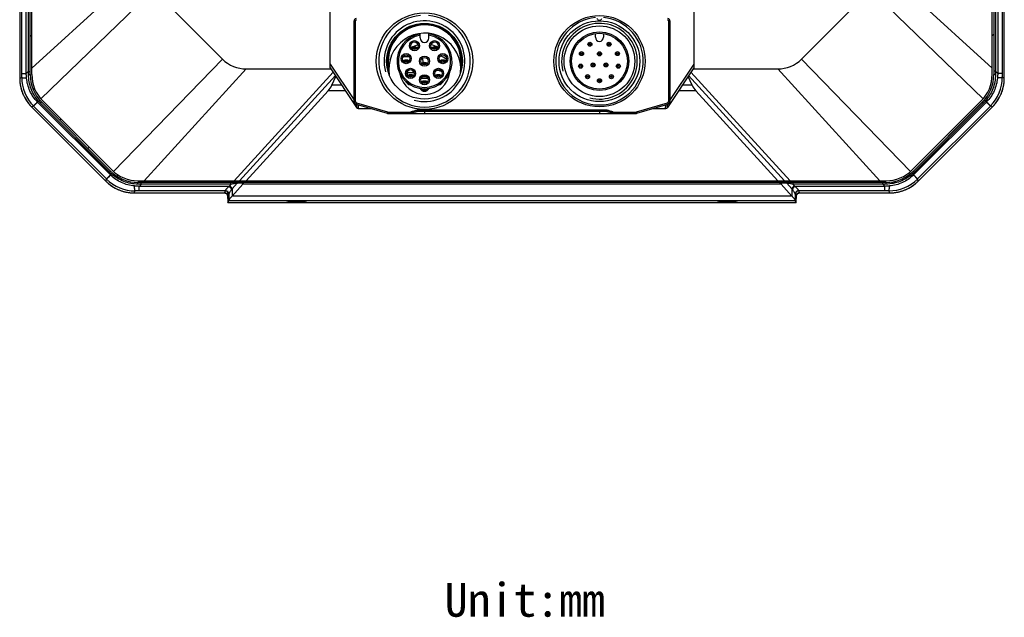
# Model space of a CAD drawing. Header units: millimetres. Extents: x 79 to 797, y 27 to 552.
# Tile 14 of 25: x 597 to 743, y 152 to 241. Entities that reach past the tile are written whole.
import ezdxf

# ---------------------------------------------------------------- set-up
doc = ezdxf.new("R2010")
doc.units = ezdxf.units.MM
doc.header["$LTSCALE"] = 46.255
doc.layers.add('00_COMPONENTS', color=7, linetype='CONTINUOUS')
doc.layers.add('50_ALL_DETAILS', color=7, linetype='CONTINUOUS')
doc.styles.get("Standard").update_dxf_attribs({"font": 'simfang.ttf'})

msp = doc.modelspace()

# ---------------------------------------------------------------- linework, layer by layer
at = {"layer": '00_COMPONENTS', "color": 7}
for p, q in [((598.687, 232.768), (598.685, 343.938)), ((598.937, 232.768), (598.935, 343.938)), ((741.637, 232.771), (741.635, 343.94)), ((741.885, 343.94), (741.887, 232.771)), ((643.286, 233.755), (643.286, 309.755)), ((697.286, 309.755), (697.286, 233.755)), ((598.438, 233.254), (598.438, 246.587)), ((742.136, 246.59), (742.136, 233.256)), ((597.132, 245.62), (597.132, 232.226)), ((617.001, 245.339), (627.273, 235.068)), ((713.302, 235.07), (723.572, 245.341)), ((743.442, 232.228), (743.442, 245.623)), ((646.786, 240.635), (646.786, 228.879)), ((693.786, 228.879), (693.786, 240.635)), ((656.636, 238.207), (656.636, 238.806)), ((657.936, 238.207), (657.936, 238.806)), ((682.686, 238.307), (682.686, 238.864)), ((683.886, 238.864), (683.886, 238.307)), ((654.727, 234.815), (654.619, 234.593)), ((657.258, 234.209), (657.162, 234.441)), ((659.846, 234.616), (659.84, 234.814)), ((660.146, 234.608), (660.14, 234.822)), ((598.442, 232.761), (598.438, 233.254)), ((630.808, 233.604), (643.386, 233.604)), ((643.286, 233.755), (647.197, 227.888)), ((655.756, 233.016), (654.736, 233.016)), ((655.118, 232.641), (655.204, 232.404)), ((659.256, 232.414), (659.278, 232.643)), ((697.286, 233.755), (693.375, 227.888)), ((697.186, 233.605), (709.766, 233.605)), ((742.136, 233.256), (742.132, 232.764)), ((643.517, 231.184), (644.125, 232.496)), ((657.812, 232.167), (656.76, 232.167)), ((657.612, 232.45), (656.96, 232.45)), ((659.445, 231.253), (659.447, 231.273)), ((659.56, 232.441), (659.576, 232.614)), ((697.057, 231.185), (696.449, 232.499)), ((642.96, 230.349), (630.769, 217.004)), ((697.614, 230.35), (709.806, 217.005)), ((610.474, 218.274), (600.208, 228.539)), ((610.637, 218.437), (600.371, 228.702)), ((600.548, 228.879), (610.814, 218.614)), ((647.142, 228.401), (651.716, 227.029)), ((688.856, 227.029), (693.43, 228.401)), ((729.761, 218.616), (740.026, 228.882)), ((740.203, 228.705), (729.938, 218.44)), ((740.366, 228.542), (730.101, 218.277)), ((598.888, 227.987), (609.921, 216.954)), ((647.447, 227.755), (649.295, 227.755)), ((651.859, 227.007), (688.713, 227.007)), ((684.098, 227.307), (656.473, 227.307)), ((691.277, 227.755), (693.125, 227.755)), ((730.654, 216.956), (741.686, 227.989)), ((614.703, 217.003), (725.872, 217.005)), ((725.872, 216.755), (614.703, 216.753)), ((628.522, 216.504), (628.522, 216.754)), ((629.461, 216.651), (629.585, 216.754)), ((630.328, 216.651), (629.461, 216.651)), ((630.313, 216.504), (630.328, 216.651)), ((630.471, 216.754), (630.328, 216.651)), ((710.103, 216.755), (710.247, 216.652)), ((711.114, 216.652), (710.247, 216.652)), ((710.247, 216.652), (710.262, 216.506)), ((711.114, 216.652), (710.99, 216.755)), ((712.053, 216.506), (712.053, 216.755)), ((614.16, 215.198), (627.554, 215.199)), ((615.188, 216.504), (614.696, 216.509)), ((628.522, 216.504), (615.188, 216.504)), ((630.313, 216.504), (628.695, 214.733)), ((710.262, 216.506), (630.313, 216.504)), ((710.262, 216.506), (711.88, 214.734)), ((725.387, 216.506), (712.053, 216.506)), ((713.021, 215.2), (726.415, 215.2)), ((725.879, 216.511), (725.387, 216.506)), ((628.038, 214.358), (628.038, 214.824)), ((628.048, 214.768), (628.048, 214.766)), ((628.048, 214.766), (628.048, 214.764)), ((712.526, 213.709), (628.049, 213.708)), ((628.05, 213.709), (628.187, 214.035)), ((636.788, 213.781), (639.788, 213.781)), ((700.788, 213.782), (703.788, 213.782)), ((712.525, 213.71), (712.388, 214.036)), ((712.527, 214.766), (712.527, 214.767)), ((712.527, 214.765), (712.527, 214.766)), ((712.527, 214.765), (712.527, 214.765)), ((712.538, 214.36), (712.538, 214.826))]:
    msp.add_line(p, q, dxfattribs=at)
at = {"layer": '00_COMPONENTS', "color": 4}
for p, q in [((615.537, 248.874), (598.937, 233.71)), ((725.037, 248.876), (741.637, 233.712)), ((598.101, 232.946), (598.101, 246.285)), ((742.473, 246.287), (742.473, 232.949)), ((597.133, 245.621), (597.133, 232.301)), ((597.436, 232.946), (597.436, 245.749)), ((617.001, 245.339), (600.288, 229.158)), ((723.572, 245.341), (740.286, 229.16)), ((743.138, 245.752), (743.138, 232.949)), ((743.441, 232.303), (743.441, 245.624)), ((646.986, 240.635), (646.786, 240.635)), ((646.986, 240.635), (646.986, 228.879)), ((693.586, 240.635), (693.786, 240.635)), ((693.586, 228.879), (693.586, 240.635)), ((598.687, 238.405), (598.937, 238.655)), ((741.637, 238.548), (741.887, 238.798)), ((627.273, 235.068), (611.092, 218.354)), ((643.286, 234.34), (646.786, 229.09)), ((657.071, 234.522), (657.055, 235.257)), ((697.286, 234.34), (693.786, 229.09)), ((713.302, 235.07), (729.483, 218.356)), ((597.436, 232.946), (598.101, 232.946)), ((598.438, 233.254), (598.101, 232.946)), ((598.438, 233.254), (598.687, 233.254)), ((630.808, 233.604), (615.644, 217.003)), ((643.705, 233.125), (628.978, 217.004)), ((654.736, 232.676), (654.736, 233.016)), ((655.611, 233.093), (655.614, 233.326)), ((711.597, 217.005), (696.868, 233.128)), ((709.766, 233.605), (724.931, 217.005)), ((742.136, 233.256), (741.887, 233.256)), ((742.136, 233.256), (742.473, 232.949)), ((743.138, 232.949), (742.473, 232.949)), ((597.133, 232.301), (597.132, 232.301)), ((597.133, 232.227), (597.436, 232.352)), ((597.133, 232.301), (597.133, 232.227)), ((644.045, 232.616), (629.783, 217.004)), ((645, 231.184), (643.517, 231.184)), ((697.057, 231.185), (695.572, 231.184)), ((710.792, 217.005), (696.528, 232.618)), ((743.441, 232.229), (743.139, 232.354)), ((743.441, 232.303), (743.442, 232.303)), ((743.441, 232.229), (743.441, 232.303)), ((599.162, 230.48), (599.353, 230.671)), ((645.556, 230.349), (642.96, 230.349)), ((697.614, 230.35), (695.016, 230.35)), ((599.207, 228.092), (599.801, 228.686)), ((599.801, 228.686), (599.78, 228.707)), ((599.943, 228.823), (599.801, 228.686)), ((610.62, 217.867), (599.801, 228.686)), ((599.943, 228.823), (600.113, 228.979)), ((600.208, 228.539), (600.371, 228.702)), ((646.986, 228.879), (646.786, 228.879)), ((647.2, 228.592), (647.142, 228.401)), ((647.2, 228.592), (651.773, 227.22)), ((688.799, 227.22), (693.372, 228.592)), ((693.372, 228.592), (693.43, 228.401)), ((693.586, 228.879), (693.786, 228.879)), ((729.742, 218.253), (740.386, 228.896)), ((740.774, 228.688), (729.955, 217.869)), ((740.366, 228.542), (740.203, 228.705)), ((740.632, 228.826), (740.462, 228.981)), ((740.632, 228.826), (740.774, 228.688)), ((740.794, 228.709), (740.774, 228.688)), ((741.368, 228.094), (740.774, 228.688)), ((598.889, 227.987), (599.188, 228.11)), ((598.889, 227.987), (598.942, 227.934)), ((598.942, 227.934), (598.941, 227.933)), ((598.942, 227.934), (609.868, 217.008)), ((599.207, 228.092), (599.188, 228.11)), ((610.026, 217.273), (599.207, 228.092)), ((651.773, 227.22), (651.716, 227.029)), ((651.859, 227.207), (655.241, 227.207)), ((651.859, 227.207), (651.859, 227.007)), ((684.098, 227.507), (656.473, 227.507)), ((656.473, 227.307), (656.473, 227.507)), ((657.286, 227.307), (657.286, 227.007)), ((683.286, 227.307), (683.286, 227.007)), ((684.098, 227.307), (684.098, 227.507)), ((685.331, 227.207), (688.713, 227.207)), ((688.713, 227.207), (688.713, 227.007)), ((688.799, 227.22), (688.856, 227.029)), ((741.368, 228.094), (730.549, 217.275)), ((730.706, 217.01), (741.633, 227.937)), ((741.386, 228.113), (741.368, 228.094)), ((741.685, 227.989), (741.386, 228.113)), ((741.633, 227.937), (741.685, 227.989)), ((741.633, 227.937), (741.633, 227.936)), ((603.078, 225.996), (603.255, 226.172)), ((607.279, 221.795), (607.455, 221.972)), ((610.474, 218.274), (610.637, 218.437)), ((610.758, 218.009), (610.62, 217.867)), ((610.758, 218.009), (610.913, 218.179)), ((729.817, 218.011), (729.662, 218.181)), ((729.817, 218.011), (729.955, 217.869)), ((730.101, 218.277), (729.938, 218.44)), ((609.868, 217.008), (609.868, 217.007)), ((609.868, 217.008), (609.921, 216.955)), ((609.921, 216.955), (610.045, 217.254)), ((610.026, 217.273), (610.62, 217.867)), ((610.045, 217.254), (610.026, 217.273)), ((610.641, 217.846), (610.62, 217.867)), ((611.567, 217.683), (611.748, 217.864)), ((615.188, 216.504), (615.188, 216.753)), ((619.037, 216.753), (619.287, 217.003)), ((627.438, 216.754), (627.688, 217.004)), ((629.461, 216.651), (628.695, 215.812)), ((635.839, 216.754), (636.089, 217.004)), ((644.239, 216.754), (644.489, 217.004)), ((652.64, 216.754), (652.89, 217.004)), ((661.04, 216.754), (661.29, 217.004)), ((669.441, 216.754), (669.691, 217.004)), ((677.841, 216.754), (678.091, 217.004)), ((686.242, 216.755), (686.492, 217.005)), ((694.643, 216.755), (694.893, 217.005)), ((703.043, 216.755), (703.293, 217.005)), ((711.88, 215.814), (711.114, 216.652)), ((711.444, 216.755), (711.694, 217.005)), ((719.844, 216.755), (720.094, 217.005)), ((725.387, 216.506), (725.387, 216.755)), ((729.955, 217.869), (729.934, 217.848)), ((730.549, 217.275), (729.955, 217.869)), ((730.549, 217.275), (730.53, 217.256)), ((730.654, 216.958), (730.53, 217.256)), ((730.654, 216.958), (730.706, 217.01)), ((730.706, 217.01), (730.707, 217.009)), ((614.161, 215.199), (614.286, 215.502)), ((614.161, 215.199), (614.235, 215.199)), ((614.235, 215.199), (627.555, 215.199)), ((614.235, 215.199), (614.235, 215.198)), ((615.188, 216.504), (614.88, 216.167)), ((628.219, 216.167), (614.88, 216.167)), ((614.88, 215.503), (614.88, 216.167)), ((627.683, 215.503), (614.88, 215.503)), ((627.683, 215.503), (627.555, 215.199)), ((628.041, 215.128), (628.037, 215.505)), ((628.522, 216.504), (628.307, 216.27)), ((628.695, 215.812), (628.695, 214.733)), ((711.88, 215.814), (711.88, 214.734)), ((712.267, 216.271), (712.053, 216.506)), ((725.695, 216.169), (712.356, 216.169)), ((725.695, 215.505), (712.892, 215.504)), ((713.02, 215.201), (712.892, 215.504)), ((713.02, 215.201), (726.34, 215.201)), ((725.387, 216.506), (725.695, 216.169)), ((725.695, 215.505), (725.695, 216.169)), ((726.414, 215.201), (726.289, 215.504)), ((726.34, 215.201), (726.34, 215.2)), ((726.34, 215.201), (726.414, 215.201)), ((628.047, 214.777), (628.047, 214.783)), ((712.525, 213.71), (628.05, 213.709)), ((628.183, 214.998), (628.055, 214.695)), ((628.187, 215.026), (628.187, 214.035)), ((712.388, 214.036), (628.187, 214.035)), ((711.91, 214.701), (628.665, 214.699)), ((712.388, 215.027), (712.388, 214.037)), ((712.52, 214.696), (712.392, 215)), ((712.528, 214.778), (712.528, 214.778))]:
    msp.add_line(p, q, dxfattribs=at)
at = {"layer": '00_COMPONENTS', "color": 7}
for points in [[(597.132, 232.226), (597.133, 232.137), (597.135, 232.031), (597.14, 231.926), (597.146, 231.821), (597.154, 231.716), (597.164, 231.611), (597.176, 231.506), (597.19, 231.402), (597.205, 231.298), (597.222, 231.194), (597.241, 231.09), (597.262, 230.987), (597.285, 230.884), (597.309, 230.782), (597.336, 230.68), (597.364, 230.578), (597.394, 230.477), (597.425, 230.377), (597.459, 230.277), (597.494, 230.178), (597.531, 230.079), (597.569, 229.981), (597.609, 229.884), (597.651, 229.787), (597.695, 229.691), (597.741, 229.596), (597.788, 229.502), (597.836, 229.409), (597.886, 229.316), (597.938, 229.224), (597.992, 229.134), (598.047, 229.044), (598.104, 228.955), (598.162, 228.867), (598.222, 228.781), (598.283, 228.695), (598.346, 228.61), (598.41, 228.527), (598.475, 228.445), (598.542, 228.364), (598.611, 228.284), (598.681, 228.205), (598.752, 228.127), (598.825, 228.051), (598.888, 227.987)], [(741.686, 227.989), (741.749, 228.053), (741.821, 228.129), (741.893, 228.206), (741.963, 228.285), (742.031, 228.365), (742.098, 228.446), (742.164, 228.529), (742.228, 228.612), (742.291, 228.697), (742.352, 228.782), (742.412, 228.869), (742.47, 228.957), (742.527, 229.046), (742.582, 229.135), (742.635, 229.226), (742.687, 229.318), (742.738, 229.41), (742.786, 229.503), (742.833, 229.598), (742.879, 229.693), (742.922, 229.789), (742.964, 229.885), (743.005, 229.982), (743.043, 230.08), (743.08, 230.179), (743.115, 230.278), (743.149, 230.378), (743.18, 230.479), (743.21, 230.58), (743.238, 230.681), (743.265, 230.783), (743.289, 230.886), (743.312, 230.988), (743.333, 231.092), (743.352, 231.195), (743.369, 231.299), (743.385, 231.403), (743.398, 231.508), (743.41, 231.612), (743.42, 231.717), (743.428, 231.822), (743.434, 231.927), (743.439, 232.033), (743.441, 232.138), (743.442, 232.228)], [(609.921, 216.954), (609.984, 216.892), (610.061, 216.819), (610.138, 216.748), (610.217, 216.678), (610.297, 216.609), (610.378, 216.542), (610.46, 216.477), (610.544, 216.412), (610.628, 216.35), (610.714, 216.288), (610.801, 216.229), (610.889, 216.17), (610.977, 216.114), (611.067, 216.059), (611.158, 216.005), (611.249, 215.953), (611.342, 215.903), (611.435, 215.854), (611.53, 215.807), (611.625, 215.762), (611.72, 215.718), (611.817, 215.676), (611.914, 215.636), (612.012, 215.597), (612.111, 215.56), (612.21, 215.525), (612.31, 215.492), (612.411, 215.46), (612.512, 215.43), (612.613, 215.402), (612.715, 215.376), (612.817, 215.351), (612.92, 215.329), (613.024, 215.308), (613.127, 215.289), (613.231, 215.271), (613.335, 215.256), (613.44, 215.242), (613.544, 215.23), (613.649, 215.22), (613.754, 215.212), (613.859, 215.206), (613.964, 215.202), (614.07, 215.199), (614.16, 215.198)], [(726.415, 215.2), (726.504, 215.201), (726.609, 215.204), (726.714, 215.208), (726.82, 215.214), (726.925, 215.222), (727.029, 215.232), (727.134, 215.244), (727.239, 215.258), (727.343, 215.273), (727.447, 215.29), (727.55, 215.309), (727.653, 215.33), (727.756, 215.353), (727.859, 215.378), (727.961, 215.404), (728.062, 215.432), (728.163, 215.462), (728.264, 215.493), (728.363, 215.527), (728.463, 215.562), (728.561, 215.599), (728.659, 215.637), (728.757, 215.678), (728.853, 215.72), (728.949, 215.763), (729.044, 215.809), (729.138, 215.856), (729.232, 215.904), (729.324, 215.955), (729.416, 216.007), (729.507, 216.06), (729.596, 216.115), (729.685, 216.172), (729.773, 216.23), (729.86, 216.29), (729.945, 216.351), (730.03, 216.414), (730.113, 216.478), (730.196, 216.544), (730.277, 216.611), (730.357, 216.679), (730.436, 216.749), (730.513, 216.82), (730.59, 216.893), (730.654, 216.956)], [(627.554, 215.199), (627.571, 215.198), (627.588, 215.197), (627.605, 215.196), (627.622, 215.194), (627.638, 215.191), (627.655, 215.188), (627.671, 215.185), (627.687, 215.181), (627.703, 215.176), (627.718, 215.171), (627.733, 215.165), (627.748, 215.16), (627.761, 215.154), (627.775, 215.147), (627.787, 215.141), (627.8, 215.134), (627.811, 215.127), (627.823, 215.12), (627.834, 215.113), (627.845, 215.106), (627.855, 215.098), (627.865, 215.09), (627.875, 215.082), (627.884, 215.075), (627.893, 215.067), (627.901, 215.058), (627.91, 215.05), (627.917, 215.042), (627.925, 215.034), (627.932, 215.026), (627.939, 215.017), (627.946, 215.009), (627.953, 215.001), (627.959, 214.992), (627.965, 214.984), (627.97, 214.976), (627.976, 214.967), (627.981, 214.959), (627.986, 214.951), (627.991, 214.942), (627.995, 214.934), (627.999, 214.926), (628.003, 214.918), (628.007, 214.91), (628.011, 214.902), (628.014, 214.894), (628.017, 214.887), (628.02, 214.879), (628.023, 214.872), (628.025, 214.865), (628.028, 214.858), (628.03, 214.851), (628.032, 214.844), (628.034, 214.838), (628.035, 214.832), (628.037, 214.827), (628.038, 214.821), (628.04, 214.816), (628.041, 214.812), (628.042, 214.807), (628.042, 214.803), (628.043, 214.799), (628.044, 214.796), (628.044, 214.792), (628.045, 214.789), (628.046, 214.786), (628.046, 214.783), (628.046, 214.78), (628.047, 214.778), (628.047, 214.776), (628.047, 214.774), (628.048, 214.772), (628.048, 214.77), (628.048, 214.769), (628.048, 214.768)], [(712.527, 214.767), (712.527, 214.768), (712.527, 214.769), (712.527, 214.771), (712.527, 214.772), (712.527, 214.774), (712.528, 214.776), (712.528, 214.778), (712.528, 214.78), (712.529, 214.783), (712.529, 214.785), (712.53, 214.788), (712.53, 214.792), (712.531, 214.795), (712.531, 214.799), (712.532, 214.803), (712.533, 214.807), (712.534, 214.811), (712.535, 214.816), (712.536, 214.821), (712.537, 214.826), (712.539, 214.831), (712.54, 214.836), (712.542, 214.842), (712.544, 214.848), (712.546, 214.854), (712.548, 214.861), (712.55, 214.868), (712.553, 214.875), (712.556, 214.882), (712.559, 214.89), (712.562, 214.898), (712.565, 214.906), (712.569, 214.914), (712.573, 214.922), (712.577, 214.93), (712.582, 214.939), (712.586, 214.947), (712.591, 214.956), (712.596, 214.964), (712.602, 214.973), (712.608, 214.982), (712.614, 214.99), (712.62, 214.999), (712.627, 215.008), (712.634, 215.017), (712.641, 215.025), (712.649, 215.034), (712.657, 215.043), (712.665, 215.052), (712.674, 215.06), (712.683, 215.069), (712.692, 215.077), (712.702, 215.086), (712.713, 215.094), (712.723, 215.102), (712.735, 215.11), (712.746, 215.118), (712.758, 215.126), (712.771, 215.133), (712.784, 215.14), (712.797, 215.147), (712.811, 215.154), (712.825, 215.16), (712.84, 215.166), (712.856, 215.172), (712.871, 215.177), (712.887, 215.182), (712.904, 215.186), (712.92, 215.19), (712.937, 215.193), (712.954, 215.196), (712.971, 215.198), (712.987, 215.199), (713.004, 215.2), (713.021, 215.2)], [(628.048, 214.764), (628.048, 214.764), (628.048, 214.764)]]:
    msp.add_lwpolyline(points, dxfattribs=at)
for centre, radius in [((657.286, 234.757), 7.165), ((683.286, 234.757), 6.785), ((657.286, 234.757), 5.625), ((683.286, 234.757), 6), ((683.286, 234.757), 5.25), ((683.286, 234.757), 4.35), ((683.286, 234.757), 4.15), ((655.788, 237.064), 0.75), ((655.788, 237.064), 0.55), ((658.784, 237.064), 0.75), ((658.784, 237.064), 0.55), ((681.858, 237.281), 0.3), ((681.858, 237.281), 0.127), ((684.714, 237.281), 0.3), ((684.714, 237.281), 0.127), ((654.563, 235.14), 0.75), ((654.563, 235.14), 0.55), ((660.009, 235.14), 0.75), ((660.009, 235.14), 0.55), ((680.614, 235.885), 0.3), ((680.614, 235.885), 0.127), ((683.286, 235.857), 0.3), ((683.286, 235.857), 0.127), ((685.958, 235.885), 0.3), ((685.958, 235.885), 0.127), ((657.286, 234.757), 0.75), ((657.286, 234.757), 0.55), ((680.481, 234.019), 0.3), ((680.481, 234.019), 0.127), ((682.333, 234.207), 0.3), ((682.333, 234.207), 0.127), ((684.239, 234.207), 0.3), ((684.239, 234.207), 0.127), ((686.09, 234.019), 0.3), ((686.09, 234.019), 0.127), ((655.21, 232.953), 0.75), ((655.21, 232.953), 0.55), ((657.286, 232.007), 0.75), ((659.361, 232.953), 0.75), ((659.361, 232.953), 0.55), ((681.515, 232.461), 0.3), ((685.056, 232.461), 0.3), ((657.286, 232.007), 0.55), ((681.515, 232.461), 0.127), ((683.286, 231.857), 0.3), ((683.286, 231.857), 0.127), ((685.056, 232.461), 0.127)]:
    msp.add_circle(centre, radius, dxfattribs=at)
for centre, radius, start, end in [((657.286, 234.757), 6.8, 94.8393, 85.1607), ((647.286, 240.635), 0.5, 106.69924, 180), ((657.286, 234.757), 5.5, 348.47668, 195.44727), ((657.286, 234.757), 5.4, 353.30567, 190.69008), ((683.286, 234.757), 6.5, 95.06609, 84.93391), ((683.286, 241.257), 0.4, 201.97994, 338.01995), ((693.286, 240.635), 0.5, 0, 73.30076), ((657.327, 233.578), 5.35, 354.53365, 189.4372), ((657.286, 234.757), 4.1, 99.12196, 80.87804), ((657.286, 234.757), 3.9, 99.59407, 80.40593), ((657.327, 233.578), 3.75, 105.5311, 122.10764), ((657.286, 238.207), 0.65, 180, 360), ((657.327, 233.578), 3.75, 58.94924, 75.68288), ((683.286, 238.307), 0.6, 180, 360), ((655.788, 236.058), 0.8, 57.00032, 122.99968), ((655.788, 236.058), 0.7, 58.4374, 121.57154), ((655.788, 236.058), 0.56, 65.25289, 114.75721), ((658.784, 236.058), 0.8, 57.00032, 122.99968), ((658.784, 236.058), 0.7, 58.42166, 121.55967), ((658.784, 236.058), 0.56, 65.25519, 114.74499), ((630.808, 238.604), 5, 225.00104, 270.00104), ((654.563, 234.134), 0.8, 56.99999, 122.9973), ((654.563, 234.134), 0.7, 58.42065, 121.57532), ((654.563, 234.134), 0.56, 79.57928, 114.74538), ((657.286, 233.752), 0.8, 57.00151, 123.00029), ((657.286, 233.752), 0.7, 58.42248, 121.57853), ((657.286, 233.752), 0.56, 65.25003, 97.05926), ((660.009, 234.134), 0.8, 57.0015, 122.99674), ((660.009, 234.134), 0.7, 58.42474, 121.57726), ((660.009, 234.134), 0.56, 107.11118, 114.76611), ((660.009, 234.134), 0.56, 65.2306, 76.03759), ((659.124, 233.46), 2.156, 49.5204, 49.68463), ((659.14, 233.478), 2.132, 48.41232, 49.52214), ((709.766, 238.605), 5, 270.00104, 315.00104), ((604.437, 232.768), 5.75, 180.00104, 225.00104), ((604.437, 232.768), 5.5, 180.00104, 225.00104), ((657.327, 233.578), 3.75, 190.79351, 353.17879), ((654.736, 229.488), 3.528, 90.00027, 91.16355), ((655.21, 231.948), 0.8, 57.0005, 122.99913), ((655.21, 231.948), 0.7, 58.42473, 121.57836), ((654.563, 234.134), 0.8, 296.32665, 301.45703), ((654.828, 230.677), 2.54, 68.64153, 72.04889), ((656.201, 234.916), 1.916, 252.07459, 256.42937), ((659.361, 231.948), 0.8, 57.00098, 123.00019), ((659.361, 231.948), 0.7, 58.42618, 121.57453), ((660.009, 234.134), 0.8, 238.54297, 243.67335), ((736.137, 232.771), 5.5, 315.00104, 0.00104), ((736.137, 232.771), 5.75, 315.00104, 0.00104), ((655.21, 231.948), 0.7, 200.88551, 266.21321), ((655.21, 231.948), 0.56, 65.23157, 94.46544), ((657.286, 231.002), 0.8, 57.00032, 122.99968), ((657.286, 231.002), 0.7, 58.42609, 121.57391), ((657.286, 231.002), 0.56, 65.2242, 114.77575), ((659.361, 231.948), 0.56, 100.03307, 114.7627), ((659.361, 231.948), 0.7, 273.78679, 339.11449), ((659.361, 231.948), 0.56, 65.22908, 68.95948), ((657.286, 231.002), 0.7, 204.91025, 335.08975), ((657.286, 231.002), 0.56, 214.64108, 325.35892), ((657.286, 231.002), 0.41, 235.4511, 304.5489), ((604.389, 232.72), 5.912, 221.23111, 225.00053), ((647.286, 228.879), 0.5, 180, 253.30076), ((693.286, 228.879), 0.5, 286.69924, 360), ((736.186, 232.722), 5.912, 315.00155, 318.77097), ((647.446, 228.055), 0.3, 213.69007, 270), ((651.859, 227.507), 0.5, 253.30076, 270), ((688.713, 227.507), 0.5, 270, 286.69924), ((693.125, 228.055), 0.3, 270, 326.30993), ((614.654, 222.455), 5.912, 225.00155, 228.77097), ((614.703, 222.503), 5.75, 225.00104, 270.00104), ((614.703, 222.503), 5.5, 225.00104, 270.00104), ((725.872, 222.505), 5.5, 270.00104, 315.00104), ((725.872, 222.505), 5.75, 270.00104, 315.00104), ((725.921, 222.457), 5.912, 311.23111, 315.00053)]:
    msp.add_arc(centre, radius, start, end, dxfattribs=at)
at = {"layer": '00_COMPONENTS', "color": 4}
for centre, radius, start, end in [((647.286, 240.635), 0.3, 106.69924, 180), ((657.286, 234.757), 6, 255, 195), ((683.286, 234.757), 5.625, 255, 195), ((693.286, 240.635), 0.3, 0, 73.30076), ((357.211, 232.969), 240.226, 359.85273, 359.99442), ((969.949, 232.962), 226.811, 180.00346, 180.15354), ((603.139, 232.231), 6.006, 180.03916, 224.96292), ((603.419, 232.341), 5.983, 179.89759, 225.0012), ((737.155, 232.344), 5.983, 315.00088, 0.10449), ((737.435, 232.233), 6.006, 315.03916, 359.96292), ((647.286, 228.879), 0.3, 180, 253.30076), ((693.286, 228.879), 0.3, 286.69924, 360), ((651.859, 227.507), 0.3, 253.30076, 270), ((688.713, 227.507), 0.3, 270, 286.69924), ((614.165, 221.205), 6.006, 225.03914, 269.96292), ((614.275, 221.485), 5.983, 225.00088, 270.10449), ((726.299, 221.487), 5.983, 269.89759, 315.0012), ((726.41, 221.207), 6.006, 270.03916, 314.96294), ((614.894, -11.308), 226.811, 90.00346, 90.15354), ((627.555, 214.699), 0.5, 359.48511, 89.98127), ((627.683, 215.003), 0.5, 359.48511, 89.98127), ((630.168, 214.57), 2.52, 137.58569, 140.65724), ((630.366, 214.401), 2.187, 139.81194, 142.84403), ((710.209, 214.402), 2.187, 37.15805, 40.19014), ((710.413, 214.576), 2.513, 39.34037, 42.42086), ((712.892, 215.004), 0.5, 90.02078, 180.517), ((713.02, 214.701), 0.5, 90.02078, 180.517), ((725.671, -24.721), 240.226, 89.85273, 89.99442)]:
    msp.add_arc(centre, radius, start, end, dxfattribs=at)
at = {"layer": '00_COMPONENTS', "color": 7}
for centre, major_axis, ratio, start_param, end_param in [((642.507, 231.184), (0.993, 1.413), 0.5080063, -1.8175702, -1.2276285), ((698.067, 231.185), (-0.994, 1.413), 0.5080063, 1.2276285, 1.8175702), ((628.064, 215.208), (0.015, 1.5), 0.014384, 2.1730772, 3.1766415), ((628.201, 215.534), (0.015, 1.5), 0.014384, -3.1065438, -3.0959163), ((630.437, 213.46), (2.25, 0), 0.8943556, 2.4565509, 2.4777561), ((710.138, 213.461), (2.25, 0), 0.8943556, 0.6638366, 0.6850417), ((712.374, 215.535), (-0.015, 1.5), 0.014384, -3.187269, -3.1766415), ((712.511, 215.209), (-0.015, 1.5), 0.014384, -3.1766415, -2.1730772)]:
    msp.add_ellipse(centre, major_axis=major_axis, ratio=ratio, start_param=start_param, end_param=end_param, dxfattribs=at)
at = {"layer": '00_COMPONENTS', "color": 4}
for centre in [(638.288, 213.781), (702.288, 213.782)]:
    msp.add_ellipse(centre, major_axis=(1.5, 0), ratio=0.0349208, start_param=0, end_param=3.1415927, dxfattribs=at)
at = {"layer": '00_COMPONENTS', "color": 7}
for centre in [(638.288, 213.781), (702.288, 213.782)]:
    msp.add_ellipse(centre, major_axis=(1.25, 0), ratio=0.0349208, dxfattribs=at)
for points, knots in [([(659.672, 235.574), (659.752, 235.546), (660.054, 235.428), (660.336, 235.258), (660.519, 235.104)], [0, 0, 0, 0, 0.2619462, 1, 1, 1, 1]), ([(654.082, 235.406), (654.156, 235.423), (654.461, 235.478), (654.774, 235.486), (655.006, 235.466)], [0, 0, 0, 0, 0.2478484, 1, 1, 1, 1]), ([(599.943, 228.823), (599.707, 229.092), (599.282, 229.674), (598.809, 230.644), (598.515, 231.684), (598.445, 232.403), (598.442, 232.761)], [0, 0, 0, 0, 0.2496638, 0.499475, 0.7496208, 1, 1, 1, 1]), ([(659.143, 233.458), (659.202, 233.448), (659.432, 233.401), (659.657, 233.329), (659.818, 233.261)], [0, 0, 0, 0, 0.2551321, 1, 1, 1, 1]), ([(659.817, 233.261), (659.764, 233.283), (659.546, 233.368), (659.318, 233.427), (659.143, 233.458)], [0, 0, 0, 0, 0.2447101, 1, 1, 1, 1]), ([(742.132, 232.764), (742.129, 232.405), (742.059, 231.687), (741.765, 230.647), (741.293, 229.676), (740.868, 229.095), (740.632, 228.826)], [0, 0, 0, 0, 0.2503868, 0.5005347, 0.7503464, 1, 1, 1, 1]), ([(655.286, 227.007), (655.281, 227.027), (655.265, 227.094), (655.25, 227.16), (655.241, 227.207)], [0, 0, 0, 0, 0.2978364, 1, 1, 1, 1]), ([(656.473, 227.307), (656.46, 227.307), (656.434, 227.306), (656.383, 227.301), (656.32, 227.291), (656.244, 227.278), (656.144, 227.259), (656.019, 227.231), (655.87, 227.195), (655.722, 227.156), (655.599, 227.121), (655.502, 227.091), (655.429, 227.066), (655.369, 227.044), (655.321, 227.025), (655.297, 227.014), (655.286, 227.007)], [0, 0, 0, 0, 0.03125, 0.0625, 0.125, 0.1875, 0.25, 0.375, 0.5, 0.625, 0.75, 0.8125, 0.875, 0.9375, 0.96875, 1, 1, 1, 1]), ([(685.286, 227.007), (685.274, 227.014), (685.251, 227.025), (685.203, 227.044), (685.143, 227.066), (685.07, 227.091), (684.972, 227.121), (684.85, 227.156), (684.702, 227.195), (684.553, 227.231), (684.428, 227.259), (684.328, 227.278), (684.252, 227.291), (684.189, 227.301), (684.138, 227.306), (684.112, 227.307), (684.098, 227.307)], [0, 0, 0, 0, 0.03125, 0.0625, 0.125, 0.1875, 0.25, 0.375, 0.5, 0.625, 0.75, 0.8125, 0.875, 0.9375, 0.96875, 1, 1, 1, 1]), ([(685.286, 227.007), (685.291, 227.027), (685.307, 227.094), (685.321, 227.16), (685.331, 227.207)], [0, 0, 0, 0, 0.2978389, 1, 1, 1, 1]), ([(614.696, 216.509), (614.337, 216.512), (613.619, 216.582), (612.579, 216.875), (611.608, 217.348), (611.027, 217.773), (610.758, 218.009)], [0, 0, 0, 0, 0.2503868, 0.5005347, 0.7503464, 1, 1, 1, 1]), ([(729.817, 218.011), (729.548, 217.775), (728.967, 217.35), (727.996, 216.877), (726.956, 216.584), (726.238, 216.514), (725.879, 216.511)], [0, 0, 0, 0, 0.2496638, 0.499475, 0.7496208, 1, 1, 1, 1]), ([(629.461, 216.651), (629.395, 216.637), (629.244, 216.608), (629.006, 216.569), (628.759, 216.533), (628.597, 216.513), (628.522, 216.504)], [0, 0, 0, 0, 0.2127198, 0.4843295, 0.7619108, 1, 1, 1, 1]), ([(712.053, 216.506), (711.978, 216.514), (711.817, 216.535), (711.57, 216.57), (711.331, 216.61), (711.18, 216.638), (711.114, 216.652)], [0, 0, 0, 0, 0.2372164, 0.5147143, 0.7865325, 1, 1, 1, 1]), ([(628.187, 214.035), (628.188, 214.038), (628.191, 214.045), (628.197, 214.058), (628.207, 214.077), (628.227, 214.113), (628.261, 214.171), (628.315, 214.253), (628.383, 214.35), (628.466, 214.46), (628.561, 214.578), (628.629, 214.658), (628.665, 214.699)], [0, 0, 0, 0, 0.0095084, 0.0271223, 0.0528848, 0.0867483, 0.1781047, 0.2989302, 0.4457224, 0.6142925, 0.8003613, 1, 1, 1, 1]), ([(711.91, 214.701), (711.946, 214.66), (712.014, 214.58), (712.109, 214.461), (712.192, 214.352), (712.26, 214.254), (712.314, 214.172), (712.348, 214.114), (712.368, 214.078), (712.378, 214.059), (712.384, 214.046), (712.387, 214.039), (712.388, 214.037)], [0, 0, 0, 0, 0.1996386, 0.3857074, 0.5542775, 0.7010697, 0.8218952, 0.9132516, 0.9471152, 0.9728777, 0.9904916, 1, 1, 1, 1])]:
    msp.add_open_spline(points, degree=3, knots=knots, dxfattribs=at)
at = {"layer": '00_COMPONENTS', "color": 4}
for points, knots in [([(598.161, 232.26), (598.147, 232.432), (598.128, 232.66), (598.107, 232.889), (598.101, 232.946)], [0, 0, 0, 0, 0.7502151, 1, 1, 1, 1]), ([(598.442, 232.761), (598.463, 232.761), (598.493, 232.762), (598.534, 232.762), (598.565, 232.761), (598.595, 232.761), (598.626, 232.763), (598.657, 232.767), (598.677, 232.768), (598.687, 232.768)], [0, 0, 0, 0, 0.2497799, 0.374683, 0.4996037, 0.6244648, 0.7496213, 0.8750535, 1, 1, 1, 1]), ([(742.132, 232.764), (742.112, 232.764), (742.081, 232.765), (742.04, 232.764), (742.01, 232.763), (741.979, 232.763), (741.948, 232.766), (741.918, 232.77), (741.897, 232.771), (741.887, 232.771)], [0, 0, 0, 0, 0.2497796, 0.3746817, 0.499601, 0.6244613, 0.7496186, 0.8750527, 1, 1, 1, 1]), ([(742.473, 232.949), (742.468, 232.892), (742.446, 232.663), (742.427, 232.434), (742.414, 232.263)], [0, 0, 0, 0, 0.2497845, 1, 1, 1, 1]), ([(597.133, 232.227), (597.133, 232.226), (597.133, 232.226), (597.132, 232.226), (597.132, 232.226)], [0, 0, 0, 0, 0.3394789, 1, 1, 1, 1]), ([(597.436, 232.352), (597.437, 232.349), (597.443, 232.344), (597.455, 232.337), (597.473, 232.331), (597.507, 232.321), (597.564, 232.31), (597.648, 232.298), (597.752, 232.287), (597.874, 232.277), (598.012, 232.267), (598.11, 232.262), (598.161, 232.26)], [0, 0, 0, 0, 0.0124436, 0.0310395, 0.0566431, 0.0894964, 0.176955, 0.2926874, 0.4351403, 0.6022389, 0.7914801, 1, 1, 1, 1]), ([(599.78, 228.707), (599.546, 228.942), (599.118, 229.455), (598.626, 230.326), (598.296, 231.271), (598.187, 231.929), (598.161, 232.26)], [0, 0, 0, 0, 0.2500083, 0.5000137, 0.750012, 1, 1, 1, 1]), ([(742.414, 232.263), (742.387, 231.932), (742.279, 231.273), (741.948, 230.329), (741.456, 229.458), (741.029, 228.944), (740.794, 228.709)], [0, 0, 0, 0, 0.2499873, 0.4999856, 0.749991, 1, 1, 1, 1]), ([(743.139, 232.354), (743.137, 232.352), (743.132, 232.346), (743.119, 232.34), (743.101, 232.333), (743.067, 232.324), (743.01, 232.313), (742.926, 232.301), (742.822, 232.29), (742.7, 232.279), (742.562, 232.27), (742.465, 232.265), (742.414, 232.263)], [0, 0, 0, 0, 0.0124436, 0.0310395, 0.0566431, 0.0894964, 0.176955, 0.2926874, 0.4351403, 0.6022389, 0.7914801, 1, 1, 1, 1]), ([(743.441, 232.229), (743.441, 232.229), (743.442, 232.229), (743.442, 232.228), (743.442, 232.228)], [0, 0, 0, 0, 0.3394789, 1, 1, 1, 1]), ([(599.188, 228.11), (599.19, 228.112), (599.194, 228.117), (599.204, 228.127), (599.218, 228.142), (599.247, 228.17), (599.293, 228.218), (599.362, 228.287), (599.447, 228.373), (599.588, 228.515), (599.701, 228.627), (599.78, 228.707)], [0, 0, 0, 0, 0.0082833, 0.0246693, 0.0490847, 0.0814186, 0.1692166, 0.286463, 0.4310201, 0.6002516, 1, 1, 1, 1]), ([(647.197, 228.384), (647.197, 228.348), (647.196, 228.279), (647.196, 228.183), (647.195, 228.1), (647.195, 228.03), (647.195, 227.974), (647.196, 227.937), (647.196, 227.914), (647.197, 227.902), (647.197, 227.895), (647.197, 227.891), (647.197, 227.89)], [0, 0, 0, 0, 0.219799, 0.4148559, 0.5838197, 0.7254776, 0.8387715, 0.9227873, 0.953567, 0.9767441, 0.9922412, 1, 1, 1, 1]), ([(647.448, 228.309), (647.448, 228.267), (647.449, 228.189), (647.45, 228.078), (647.451, 227.983), (647.451, 227.914), (647.451, 227.866), (647.45, 227.837), (647.45, 227.813), (647.45, 227.792), (647.45, 227.777), (647.449, 227.765), (647.449, 227.759), (647.448, 227.756), (647.447, 227.755), (647.447, 227.755)], [0, 0, 0, 0, 0.2253758, 0.4249994, 0.5970829, 0.740061, 0.8002196, 0.8526362, 0.8971932, 0.93379, 0.9623481, 0.982816, 0.9951978, 0.9984328, 1, 1, 1, 1]), ([(693.125, 227.755), (693.125, 227.755), (693.124, 227.756), (693.123, 227.759), (693.123, 227.765), (693.122, 227.777), (693.122, 227.792), (693.121, 227.813), (693.121, 227.837), (693.121, 227.866), (693.121, 227.914), (693.121, 227.983), (693.122, 228.078), (693.122, 228.189), (693.123, 228.267), (693.124, 228.309)], [0, 0, 0, 0, 0.0015672, 0.0048019, 0.017183, 0.0376492, 0.0662058, 0.1028009, 0.1473567, 0.1997724, 0.2599296, 0.4029056, 0.5749879, 0.7746151, 1, 1, 1, 1]), ([(693.375, 227.89), (693.375, 227.891), (693.375, 227.895), (693.375, 227.902), (693.376, 227.914), (693.376, 227.937), (693.376, 227.974), (693.377, 228.03), (693.377, 228.1), (693.376, 228.183), (693.375, 228.279), (693.375, 228.348), (693.375, 228.384)], [0, 0, 0, 0, 0.0077585, 0.023255, 0.0464308, 0.0772093, 0.1612229, 0.2745153, 0.4161717, 0.5851345, 0.7801942, 1, 1, 1, 1]), ([(741.386, 228.113), (741.385, 228.115), (741.38, 228.12), (741.371, 228.129), (741.356, 228.144), (741.328, 228.173), (741.281, 228.22), (741.212, 228.29), (741.127, 228.375), (740.986, 228.517), (740.874, 228.63), (740.794, 228.709)], [0, 0, 0, 0, 0.0082833, 0.0246693, 0.0490847, 0.0814186, 0.1692166, 0.286463, 0.4310201, 0.6002516, 1, 1, 1, 1]), ([(598.889, 227.987), (598.889, 227.986), (598.889, 227.986), (598.888, 227.986), (598.888, 227.987)], [0, 0, 0, 0, 0.3394789, 1, 1, 1, 1]), ([(647.447, 227.755), (647.398, 227.755), (647.299, 227.779), (647.223, 227.849), (647.197, 227.89)], [0, 0, 0, 0, 0.4999848, 1, 1, 1, 1]), ([(656.473, 227.507), (656.447, 227.507), (656.394, 227.503), (656.289, 227.49), (656.158, 227.466), (656.003, 227.433), (655.796, 227.384), (655.591, 227.328), (655.414, 227.273), (655.314, 227.238), (655.265, 227.218), (655.241, 227.207)], [0, 0, 0, 0, 0.0624811, 0.1249817, 0.2499819, 0.3749887, 0.4999968, 0.749996, 0.8749998, 0.9375027, 1, 1, 1, 1]), ([(685.331, 227.207), (685.307, 227.218), (685.258, 227.238), (685.158, 227.273), (684.98, 227.328), (684.776, 227.384), (684.569, 227.433), (684.414, 227.466), (684.283, 227.49), (684.178, 227.503), (684.125, 227.507), (684.098, 227.507)], [0, 0, 0, 0, 0.0624972, 0.1250001, 0.2500038, 0.5000032, 0.6250114, 0.7500182, 0.8750183, 0.9375187, 1, 1, 1, 1]), ([(693.125, 227.755), (693.174, 227.755), (693.273, 227.779), (693.348, 227.849), (693.375, 227.89)], [0, 0, 0, 0, 0.4999848, 1, 1, 1, 1]), ([(741.685, 227.989), (741.685, 227.989), (741.686, 227.989), (741.686, 227.989), (741.686, 227.989)], [0, 0, 0, 0, 0.3394789, 1, 1, 1, 1]), ([(609.921, 216.955), (609.921, 216.955), (609.921, 216.955), (609.921, 216.954), (609.921, 216.954)], [0, 0, 0, 0, 0.3394789, 1, 1, 1, 1]), ([(610.045, 217.254), (610.046, 217.256), (610.051, 217.26), (610.061, 217.27), (610.076, 217.284), (610.105, 217.313), (610.152, 217.359), (610.222, 217.428), (610.307, 217.513), (610.449, 217.654), (610.562, 217.767), (610.641, 217.846)], [0, 0, 0, 0, 0.0082833, 0.0246693, 0.0490847, 0.0814186, 0.1692166, 0.286463, 0.4310201, 0.6002516, 1, 1, 1, 1]), ([(614.194, 216.227), (613.864, 216.253), (613.205, 216.362), (612.261, 216.692), (611.39, 217.185), (610.876, 217.612), (610.641, 217.846)], [0, 0, 0, 0, 0.2499873, 0.4999856, 0.749991, 1, 1, 1, 1]), ([(614.696, 216.509), (614.696, 216.529), (614.696, 216.56), (614.696, 216.6), (614.695, 216.631), (614.695, 216.662), (614.698, 216.692), (614.701, 216.723), (614.703, 216.743), (614.703, 216.753)], [0, 0, 0, 0, 0.2497796, 0.3746817, 0.499601, 0.6244613, 0.7496186, 0.8750527, 1, 1, 1, 1]), ([(725.879, 216.511), (725.879, 216.531), (725.878, 216.562), (725.879, 216.602), (725.88, 216.633), (725.88, 216.664), (725.877, 216.694), (725.874, 216.725), (725.872, 216.745), (725.872, 216.755)], [0, 0, 0, 0, 0.2497799, 0.374683, 0.4996037, 0.6244648, 0.7496213, 0.8750535, 1, 1, 1, 1]), ([(729.934, 217.848), (729.699, 217.614), (729.185, 217.187), (728.314, 216.695), (727.37, 216.364), (726.711, 216.255), (726.381, 216.229)], [0, 0, 0, 0, 0.2500083, 0.5000137, 0.750012, 1, 1, 1, 1]), ([(730.53, 217.256), (730.529, 217.258), (730.524, 217.263), (730.514, 217.272), (730.499, 217.287), (730.47, 217.315), (730.423, 217.362), (730.353, 217.431), (730.268, 217.516), (730.126, 217.657), (730.013, 217.769), (729.934, 217.848)], [0, 0, 0, 0, 0.0082833, 0.0246693, 0.0490847, 0.0814186, 0.1692166, 0.286463, 0.4310201, 0.6002516, 1, 1, 1, 1]), ([(730.654, 216.958), (730.654, 216.958), (730.654, 216.957), (730.654, 216.957), (730.654, 216.956)], [0, 0, 0, 0, 0.3394789, 1, 1, 1, 1]), ([(614.161, 215.199), (614.161, 215.199), (614.161, 215.199), (614.16, 215.198), (614.16, 215.198)], [0, 0, 0, 0, 0.3394789, 1, 1, 1, 1]), ([(614.286, 215.502), (614.284, 215.503), (614.278, 215.509), (614.272, 215.521), (614.265, 215.539), (614.256, 215.574), (614.245, 215.63), (614.233, 215.714), (614.221, 215.818), (614.211, 215.94), (614.202, 216.078), (614.197, 216.176), (614.194, 216.227)], [0, 0, 0, 0, 0.0124436, 0.0310395, 0.0566431, 0.0894964, 0.176955, 0.2926874, 0.4351403, 0.6022389, 0.7914801, 1, 1, 1, 1]), ([(614.88, 216.167), (614.823, 216.173), (614.595, 216.194), (614.366, 216.213), (614.194, 216.227)], [0, 0, 0, 0, 0.2497845, 1, 1, 1, 1]), ([(627.555, 215.199), (627.555, 215.199), (627.555, 215.199), (627.555, 215.199), (627.554, 215.199)], [0, 0, 0, 0, 0.341013, 1, 1, 1, 1]), ([(627.687, 215.523), (627.687, 215.519), (627.686, 215.513), (627.685, 215.506), (627.684, 215.504), (627.683, 215.503)], [0, 0, 0, 0, 0.6570908, 0.8672397, 1, 1, 1, 1]), ([(628.219, 216.167), (628.146, 216.101), (628.043, 216.001), (627.918, 215.867), (627.841, 215.776), (627.778, 215.694), (627.731, 215.624), (627.704, 215.574), (627.691, 215.542), (627.688, 215.529), (627.687, 215.523)], [0, 0, 0, 0, 0.3511868, 0.5103104, 0.6538577, 0.7778392, 0.8784133, 0.952728, 0.9796887, 1, 1, 1, 1]), ([(627.687, 215.523), (627.753, 215.523), (627.885, 215.497), (628.051, 215.386), (628.162, 215.221), (628.188, 215.09), (628.187, 215.026)], [0, 0, 0, 0, 0.2515693, 0.5023473, 0.7517489, 1, 1, 1, 1]), ([(628.622, 215.722), (628.59, 215.68), (628.529, 215.597), (628.443, 215.475), (628.369, 215.362), (628.306, 215.261), (628.256, 215.175), (628.224, 215.114), (628.206, 215.075), (628.197, 215.054), (628.191, 215.038), (628.188, 215.029), (628.187, 215.026)], [0, 0, 0, 0, 0.1936709, 0.3754977, 0.5415694, 0.6874997, 0.8089664, 0.9024868, 0.9380995, 0.9661575, 0.9867254, 1, 1, 1, 1]), ([(628.219, 216.167), (628.267, 216.14), (628.359, 216.077), (628.478, 215.966), (628.569, 215.848), (628.611, 215.763), (628.622, 215.722)], [0, 0, 0, 0, 0.270183, 0.5420152, 0.7916835, 1, 1, 1, 1]), ([(628.307, 216.27), (628.353, 216.241), (628.441, 216.174), (628.554, 216.06), (628.642, 215.939), (628.683, 215.854), (628.695, 215.812)], [0, 0, 0, 0, 0.267229, 0.5381503, 0.7890202, 1, 1, 1, 1]), ([(712.267, 216.271), (712.222, 216.242), (712.134, 216.176), (712.021, 216.062), (711.933, 215.941), (711.892, 215.855), (711.88, 215.814)], [0, 0, 0, 0, 0.267229, 0.5381503, 0.7890202, 1, 1, 1, 1]), ([(712.356, 216.169), (712.308, 216.142), (712.216, 216.079), (712.097, 215.968), (712.006, 215.85), (711.964, 215.764), (711.953, 215.723)], [0, 0, 0, 0, 0.270183, 0.5420152, 0.7916835, 1, 1, 1, 1]), ([(712.388, 215.027), (712.387, 215.031), (712.384, 215.04), (712.378, 215.056), (712.369, 215.077), (712.351, 215.116), (712.319, 215.177), (712.269, 215.263), (712.206, 215.364), (712.132, 215.477), (712.046, 215.598), (711.985, 215.681), (711.953, 215.723)], [0, 0, 0, 0, 0.0132745, 0.033842, 0.0618994, 0.0975116, 0.191031, 0.3124971, 0.4584274, 0.6244998, 0.806328, 1, 1, 1, 1]), ([(712.888, 215.525), (712.887, 215.531), (712.884, 215.544), (712.871, 215.575), (712.844, 215.625), (712.797, 215.695), (712.734, 215.777), (712.657, 215.868), (712.532, 216.003), (712.429, 216.102), (712.356, 216.169)], [0, 0, 0, 0, 0.0203112, 0.0472714, 0.121585, 0.2221583, 0.3461394, 0.4896869, 0.6488112, 1, 1, 1, 1]), ([(712.888, 215.525), (712.822, 215.525), (712.69, 215.499), (712.524, 215.388), (712.413, 215.223), (712.387, 215.092), (712.388, 215.027)], [0, 0, 0, 0, 0.2515693, 0.5023473, 0.7517489, 1, 1, 1, 1]), ([(712.892, 215.504), (712.891, 215.505), (712.89, 215.508), (712.889, 215.514), (712.888, 215.52), (712.888, 215.525)], [0, 0, 0, 0, 0.1327602, 0.3429091, 1, 1, 1, 1]), ([(713.021, 215.2), (713.02, 215.2), (713.02, 215.201), (713.02, 215.201), (713.02, 215.201)], [0, 0, 0, 0, 0.6589881, 1, 1, 1, 1]), ([(726.381, 216.229), (726.209, 216.215), (725.98, 216.196), (725.752, 216.175), (725.695, 216.169)], [0, 0, 0, 0, 0.7502151, 1, 1, 1, 1]), ([(726.289, 215.504), (726.291, 215.505), (726.297, 215.511), (726.303, 215.523), (726.31, 215.541), (726.319, 215.576), (726.33, 215.633), (726.342, 215.716), (726.353, 215.82), (726.364, 215.942), (726.373, 216.08), (726.378, 216.178), (726.381, 216.229)], [0, 0, 0, 0, 0.0124436, 0.0310395, 0.0566431, 0.0894964, 0.176955, 0.2926874, 0.4351403, 0.6022389, 0.7914801, 1, 1, 1, 1]), ([(726.414, 215.201), (726.414, 215.201), (726.414, 215.201), (726.415, 215.2), (726.415, 215.2)], [0, 0, 0, 0, 0.3394789, 1, 1, 1, 1]), ([(628.055, 214.695), (628.055, 214.695), (628.055, 214.694), (628.054, 214.694), (628.053, 214.695), (628.053, 214.697), (628.052, 214.702), (628.051, 214.709), (628.05, 214.716), (628.05, 214.722), (628.049, 214.729), (628.049, 214.74), (628.048, 214.756), (628.047, 214.77), (628.047, 214.777)], [0, 0, 0, 0, 0.0136347, 0.0208022, 0.0308618, 0.0491772, 0.1134112, 0.2153693, 0.2805491, 0.3551853, 0.4392571, 0.532736, 0.7477825, 1, 1, 1, 1]), ([(628.187, 215.026), (628.187, 215.02), (628.186, 215.012), (628.184, 215.002), (628.184, 214.999), (628.183, 214.998)], [0, 0, 0, 0, 0.6600851, 0.869774, 1, 1, 1, 1]), ([(712.392, 215), (712.391, 215.001), (712.391, 215.004), (712.389, 215.013), (712.388, 215.021), (712.388, 215.027)], [0, 0, 0, 0, 0.130226, 0.3399147, 1, 1, 1, 1]), ([(712.528, 214.778), (712.528, 214.771), (712.527, 214.758), (712.526, 214.742), (712.526, 214.731), (712.525, 214.723), (712.525, 214.717), (712.524, 214.71), (712.523, 214.704), (712.522, 214.698), (712.522, 214.696), (712.521, 214.695), (712.52, 214.695), (712.52, 214.696), (712.52, 214.696)], [0, 0, 0, 0, 0.2522464, 0.4673052, 0.5607855, 0.6448551, 0.719485, 0.784657, 0.8865901, 0.9507899, 0.9690864, 0.9791346, 0.9863268, 1, 1, 1, 1])]:
    msp.add_open_spline(points, degree=3, knots=knots, dxfattribs=at)
for points in [[(647.197, 227.89), (647.196, 227.889), (647.197, 227.889), (647.197, 227.888)], [(693.375, 227.888), (693.375, 227.889), (693.375, 227.889), (693.375, 227.89)]]:
    msp.add_open_spline(points, degree=3, dxfattribs=at)

# ---------------------------------------------------------------- texts
at = {"layer": '50_ALL_DETAILS', "color": 3}
msp.add_text('Unit:mm', height=5, dxfattribs=at).set_placement((660.284, 152.256))

doc.saveas('drawing.dxf')
